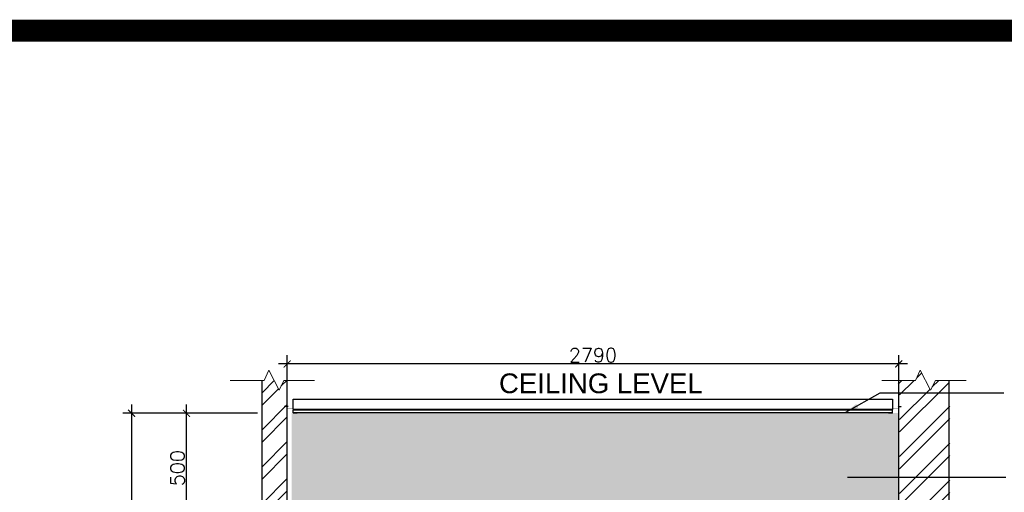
# Model space of a CAD drawing. Header units: millimetres. Extents: x -115474967 to 444143, y -74377 to 241828222.
# Tile 184 of 256: x -99994 to -95501, y 251986 to 254141. Entities that reach past the tile are written whole.
import ezdxf

# ---------------------------------------------------------------- set-up
doc = ezdxf.new("R2010")
doc.units = ezdxf.units.MM
doc.header["$MEASUREMENT"] = 0
doc.linetypes.add('HIDDEN2', pattern=[0.1875, 0.125, -0.0625])
doc.layers.add('0-GEN-GENERAL', color=7, linetype='Continuous', lineweight=25)
for name, color, linetype in [('00-2 Walls', 4, 'Continuous'), ('00-6 H-Brickwork', 9, 'Continuous'), ('01-1 Notes', 7, 'Continuous'), ('CEIL-PLAN', 7, 'Continuous'), ('CEIL-SECT', 2, 'Continuous'), ('DIMS-20', 9, 'Continuous'), ('TEXT-20', 2, 'Continuous')]:
    doc.layers.add(name, color=color, linetype=linetype)
doc.layers.add('0_cons_01', color=40, linetype='Continuous', lineweight=0, plot=False)
doc.layers.add('New_B  _  FLOORS  _  Slabs.exist_Pen_No__101', color=7, linetype='Continuous', lineweight=13, true_color=0x747474)
doc.styles.add('ARIAL', font='arial.ttf')
doc.styles.add('DIMS', font='simplex.shx')
doc.dimstyles.new('DIM-20', dxfattribs={"dimscale": 4, "dimtxt": 10, "dimasz": 8, "dimexe": 10, "dimexo": 5, "dimgap": 4, "dimtad": 1, "dimdec": 0, "dimrnd": 5, "dimdsep": 46, "dimtxsty": 'DIMS', "dimblk": 'ARCHTICK', "dimcen": 25, "dimdle": 10, "dimclrd": 9, "dimclre": 9, "dimclrt": 4, "dimadec": 0, "dimazin": 0, "dimtfac": 1, "dimtdec": 0, "dimtmove": 2, "dimatfit": 2, "dimfxl": 1, "dimtolj": 1, "dimtzin": 0, "dimarcsym": 0})

# ---------------------------------------------------------------- blocks, each defined once
blk = doc.blocks.new('B_shadowline')
blk.add_line((-29.6, 0), (-29.6, 12.5))
at = {"color": 9, "linetype": 'HIDDEN2', "ltscale": 0.001}
blk.add_line((-5.9, 28.3), (12, 28.3), dxfattribs=at)
at = {"const_width": 0.836}
blk.add_lwpolyline([(-48.8, -0.9), (-48.8, -1.4, 0.414214), (-47.2, -3), (-29.4, -3, 0.414214), (-27.9, -1.4), (-27.9, 16.3, -0.414214), (-26.3, 17.9), (-3.3, 17.9, 0.414214), (-1.8, 19.5), (-1.8, 37.2, 0.414214), (-3.3, 38.8), (-3.8, 38.8)], format="xyb", dxfattribs=at)
blk = doc.blocks.new('_ArchTick')
at = {"color": 0, "linetype": 'ByBlock', "const_width": 0.15}
blk.add_lwpolyline([(-0.5, -0.5), (0.5, 0.5)], dxfattribs=at)
blk = doc.blocks.new('*D219')
at = {"layer": 'Defpoints', "color": 0, "transparency": 16777216}
for p in [(-98773.1, 252571.1), (-98773.1, 252451.9), (-95983.1, 252451.9)]:
    blk.add_point(p, dxfattribs=at)
at = {"layer": 'DIMS-20', "color": 9, "lineweight": -2, "transparency": 16777216}
for p, q in [((-98773.1, 252471.9), (-98773.1, 252611.1)), ((-95983.1, 252471.9), (-95983.1, 252611.1)), ((-95943.1, 252571.1), (-98813.1, 252571.1))]:
    blk.add_line(p, q, dxfattribs=at)
at = {"layer": 'DIMS-20', "color": 9, "lineweight": -2, "transparency": 16777216, "xscale": 32, "yscale": 32, "zscale": 32, "rotation": 180}
blk.add_blockref('_ArchTick', (-98773.1, 252571.1), dxfattribs=at)
at = {"layer": 'DIMS-20', "color": 9, "lineweight": -2, "transparency": 16777216, "xscale": 32, "yscale": 32, "zscale": 32}
blk.add_blockref('_ArchTick', (-95983.1, 252571.1), dxfattribs=at)
at = {"layer": 'DIMS-20', "color": 4, "transparency": 16777216, "insert": (-97378.1, 252611.1), "char_height": 64, "attachment_point": 5, "style": 'DIMS'}
blk.add_mtext('\\A1;2790', dxfattribs=at)
blk = doc.blocks.new('*D227')
at = {"layer": 'Defpoints', "color": 0, "transparency": 16777216}
for p in [(-99233.1, 252346.1), (-98888.1, 252346.1), (-98888.1, 251846.1)]:
    blk.add_point(p, dxfattribs=at)
at = {"layer": 'DIMS-20', "color": 9, "lineweight": -2, "transparency": 16777216}
for p, q in [((-99233.1, 251806.1), (-99233.1, 252386.1)), ((-98908.1, 252346.1), (-99273.1, 252346.1)), ((-98908.1, 251846.1), (-99273.1, 251846.1))]:
    blk.add_line(p, q, dxfattribs=at)
at = {"layer": 'DIMS-20', "color": 9, "lineweight": -2, "transparency": 16777216, "xscale": 32, "yscale": 32, "zscale": 32}
for p, rotation in [((-99233.1, 252346.1), 90), ((-99233.1, 251846.1), 270)]:
    blk.add_blockref('_ArchTick', p, dxfattribs=dict(at, rotation=rotation))
at = {"layer": 'DIMS-20', "color": 4, "transparency": 16777216, "insert": (-99273.1, 252096.1), "char_height": 64, "attachment_point": 5, "rotation": 90, "style": 'DIMS'}
blk.add_mtext('\\A1;500', dxfattribs=at)
blk = doc.blocks.new('*D228')
at = {"layer": 'Defpoints', "color": 0, "transparency": 16777216}
for p in [(-99233.1, 252346.1), (-99483.1, 249746.1), (-99233.1, 249746.1)]:
    blk.add_point(p, dxfattribs=at)
at = {"layer": 'DIMS-20', "color": 9, "lineweight": -2, "transparency": 16777216}
for p, q in [((-99483.1, 252386.1), (-99483.1, 249706.1)), ((-99253.1, 252346.1), (-99523.1, 252346.1)), ((-99253.1, 249746.1), (-99523.1, 249746.1))]:
    blk.add_line(p, q, dxfattribs=at)
at = {"layer": 'DIMS-20', "color": 9, "lineweight": -2, "transparency": 16777216, "xscale": 32, "yscale": 32, "zscale": 32}
for p, rotation in [((-99483.1, 252346.1), 90), ((-99483.1, 249746.1), 270)]:
    blk.add_blockref('_ArchTick', p, dxfattribs=dict(at, rotation=rotation))
at = {"layer": 'DIMS-20', "color": 4, "transparency": 16777216, "insert": (-99523.1, 251046.1), "char_height": 64, "attachment_point": 5, "rotation": 90, "style": 'DIMS'}
blk.add_mtext('\\A1;2600', dxfattribs=at)

msp = doc.modelspace()

# ---------------------------------------------------------------- hatches: boundary and pattern name
at = {"layer": '00-6 H-Brickwork'}
h = msp.add_hatch(dxfattribs=at)
h.set_pattern_fill('ANSI32', color=256, scale=12.5, angle=360, style=0)
h.set_pattern_definition([(45, (-388143.73, 216931.84), (-84.1899, 84.1899), []), (45, (-388087.61, 216931.84), (-84.1899, 84.1899), [])])
h.paths.add_polyline_path([(-98773.09124, 252495.73934), (-98788.24819, 252495.75402), (-98809.72591, 252451.59123), (-98857.49144, 252543.43365), (-98878.31213, 252495.77637), (-98888.09124, 252495.77192), (-98888.09124, 251930.77192), (-98773.09124, 251930.77192)])
h.paths.add_polyline_path([(-95753.09124, 252495.73934), (-95815.76859, 252495.75402), (-95837.24631, 252451.59123), (-95885.01184, 252543.43365), (-95905.83253, 252495.77637), (-95983.09124, 252495.77192), (-95991.21346, 252439.02204), (-95761.21346, 252439.02204)])
h.paths.add_polyline_path([(-95749.0163, 252439.02204), (-95979.0163, 252439.02204), (-95983.09124, 250205.77192), (-95983.09124, 249735.77192), (-95753.09124, 249735.77192)])
at = {"layer": 'New_B  _  FLOORS  _  Slabs.exist_Pen_No__101', "linetype": 'Continuous', "lineweight": 0, "true_color": 0xb2c7b3, "transparency": 33554559}
h = msp.add_hatch(color=9, dxfattribs=at)
h.dxf.hatch_style = 1
h.paths.add_polyline_path([(-95983.09124, 252346.87986), (-98753.09124, 252346.87986), (-98753.09124, 251845.77192), (-95983.09124, 251845.77192)])

# ---------------------------------------------------------------- linework, layer by layer
at = {"layer": '0-GEN-GENERAL', "lineweight": 0}
for points in [[(-98648.4548, 252495.72127), (-98788.24819, 252495.75402), (-98809.72591, 252451.59123), (-98857.49144, 252543.43365), (-98878.31213, 252495.77637), (-99032.82955, 252495.76748)], [(-95675.9752, 252495.72127), (-95815.76859, 252495.75402), (-95837.24631, 252451.59123), (-95885.01184, 252543.43365), (-95905.83253, 252495.77637), (-96060.34995, 252495.76748)]]:
    msp.add_lwpolyline(points, dxfattribs=at)
at = {"layer": '00-2 Walls'}
for p, q in [((-98888.09124, 249735.77192), (-98888.09124, 252495.73934)), ((-98773.09124, 249735.77192), (-98773.09124, 252495.73934)), ((-95983.09124, 249735.77192), (-95983.09124, 252495.73934)), ((-95753.09124, 249735.77192), (-95753.09124, 252495.73934))]:
    msp.add_line(p, q, dxfattribs=at)
at = {"layer": '0_cons_01', "const_width": 100}
msp.add_lwpolyline([(-84695.2039, 243166.19105), (-106265.70573, 243166.19105), (-106265.70573, 254090.94116), (-84695.2039, 254090.94116)], close=True, dxfattribs=at)
at = {"layer": 'CEIL-PLAN'}
for p, q in [((-98745.28444, 252363.80851), (-98745.28444, 252410.80851)), ((-98745.28444, 252410.80851), (-96011.23456, 252410.80851)), ((-96011.23456, 252410.80851), (-96011.23456, 252363.80851)), ((-96011.23456, 252363.80851), (-98745.28444, 252363.80851))]:
    msp.add_line(p, q, dxfattribs=at)
at = {"layer": 'CEIL-SECT', "color": 7, "ltscale": 0.25}
for p, q in [((-96011.23456, 252360.80851), (-98745.28444, 252360.80851)), ((-96011.23456, 252348.30851), (-98745.28444, 252348.30851))]:
    msp.add_line(p, q, dxfattribs=at)

# ---------------------------------------------------------------- block references
at = {"layer": 'CEIL-SECT', "ltscale": 0.25, "xscale": -1}
msp.add_blockref('B_shadowline', (-98774.85116, 252348.30851), dxfattribs=at)
at = {"layer": 'CEIL-SECT', "ltscale": 0.25}
msp.add_blockref('B_shadowline', (-95981.66785, 252348.30851), dxfattribs=at)

# ---------------------------------------------------------------- texts
at = {"layer": '01-1 Notes', "insert": (-97806.82556, 252527.86827), "char_height": 90, "width": 2672.8735667, "attachment_point": 1, "style": 'ARIAL'}
msp.add_mtext('CEILING LEVEL', dxfattribs=at)

# ---------------------------------------------------------------- dimensions: what is measured, and where the dimension line sits
at = {"layer": 'DIMS-20'}
dim = msp.add_linear_dim(base=(-98773.09124, 252571.07611), p1=(-95983.09124, 252451.93559), p2=(-98773.09124, 252451.93559), dimstyle='DIM-20', override={"dimtxt": 16, "dimgap": 2}, dxfattribs=at)
dim.commit()
dim.dimension.update_dxf_attribs({"geometry": '*D219', "text_midpoint": (-97378.09124, 252611.07611)})
for base, p1, p2, picture, middle in [((-99483.09124, 249746.09759), (-99233.09124, 252346.09759), (-99233.09124, 249746.09759), '*D228', (-99523.09124, 251046.09759)), ((-99233.09124, 252346.09759), (-98888.09124, 251846.09759), (-98888.09124, 252346.09759), '*D227', (-99273.09124, 252096.09759))]:
    dim = msp.add_linear_dim(base=base, p1=p1, p2=p2, angle=90, dimstyle='DIM-20', override={"dimtxt": 16, "dimgap": 2}, dxfattribs=at)
    dim.commit()
    dim.dimension.update_dxf_attribs({"geometry": picture, "text_midpoint": middle})

# ---------------------------------------------------------------- leaders
at = {"layer": 'TEXT-20', "color": 7, "ltscale": 0.5}
for points in [[(-96224.55623, 252350.64722), (-96067.26539, 252439.02204), (-95503.09124, 252439.02204)], [(-96216.4135, 252054.59694), (-96059.12266, 252054.59694), (-95494.94851, 252054.59694)]]:
    msp.add_leader(points, dimstyle='DIM-20', override={"dimasz": 15, "dimtad": 0}, dxfattribs=at)

doc.saveas('drawing.dxf')
